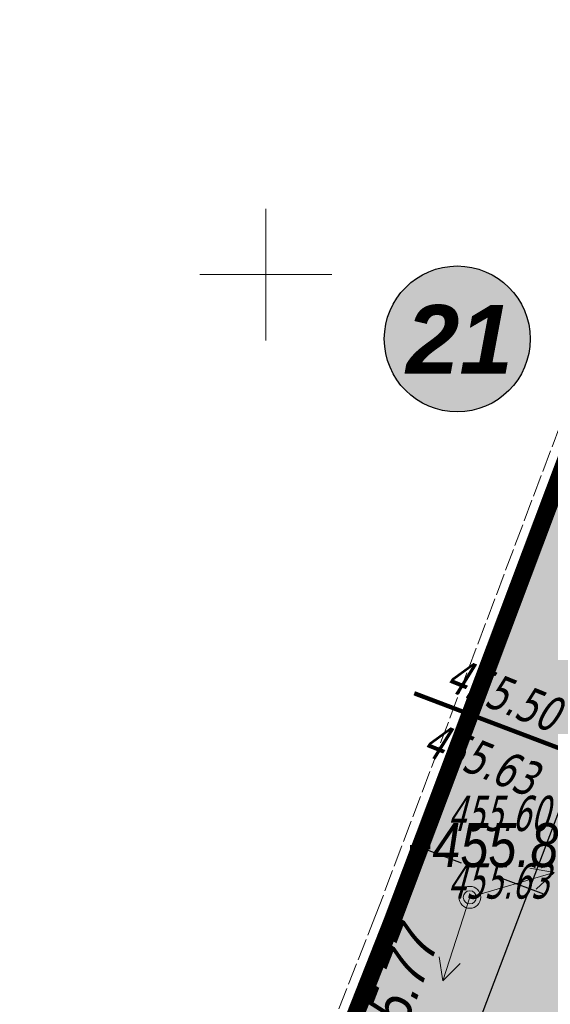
# Model space of a CAD drawing. Extents: x 339261 to 398512, y 4142390 to 4214102.
# Tile 7 of 20: x 398244 to 398256, y 4213983 to 4214006. Entities that reach past the tile are written whole.
import ezdxf
from ezdxf.enums import TextEntityAlignment as Align

# ---------------------------------------------------------------- set-up
doc = ezdxf.new("R2010")
doc.units = 0
doc.header["$LTSCALE"] = 0.5
doc.header["$MEASUREMENT"] = 0
for name, pattern in [('Fence_Stone_Contour_Mr1m_m1', [1, 1, 0]), ('STRIH', [2, 1, -1]), ('ГОСТ 2.303 6', [12, 8, -1.5, 1, -1.5])]:
    doc.linetypes.add(name, pattern=pattern)
doc.layers.add('.', color=7, linetype='Continuous', lineweight=15)
doc.layers.add('Yozuvlar', color=250, linetype='Continuous', lineweight=18)
for name, color, linetype in [('Bino', 7, 'Continuous'), ('TREE', 74, 'Continuous'), ('V_Поверхность2_OPOR-PNT', 7, 'Continuous')]:
    doc.layers.add(name, color=color, linetype=linetype)
doc.layers.add('COMMN_OBJCT_#####_B', color=7, linetype='Continuous', lineweight=15, true_color=0x000000)
for name, color, linetype, true_color in [('COMMN_OBJCT_ELCTR_B', 7, 'Continuous', 0x000000), ('FENCE_GRDRL_#####_L', 7, 'Continuous', 0x000000), ('GEODS_POINT_GRID#_B', 7, 'Continuous', 0x000000), ('RELEF_POINT_PICKT_B', 7, 'Continuous', 0x000000), ('RELEF_POINT_PICKT_T', 7, 'Continuous', 0x000000)]:
    doc.layers.add(name, color=color, linetype=linetype, true_color=true_color)
doc.styles.add('Arial', font='tahoma.ttf', dxfattribs={"width": 0.8})
doc.styles.add('Д-431 (Arial Narrow К)', font='ARIALNI.TTF', dxfattribs={"height": 1})
doc.linetypes.add('Fence_Stone_Mr1m_08_m1', pattern='A,8,[1,Topography.shx,S=0.8,R=90,X=0,Y=0],0', length=8)

# ---------------------------------------------------------------- blocks, each defined once
blk = doc.blocks.new('CommnctnPoleTcircle_m1')
at = {"layer": 'COMMN_OBJCT_#####_B', "lineweight": 13, "true_color": 0xfffffe}
h = blk.add_hatch(color=7, dxfattribs=at)
edge = h.paths.add_edge_path()
edge.add_arc((1e-16, -2e-16), 0.4999999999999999, 0, 360)
at = {"layer": 'COMMN_OBJCT_#####_B', "color": 18, "lineweight": 9, "true_color": 0x000000}
blk.add_circle((0, 0), 0.5, dxfattribs=at)
blk = doc.blocks.new('ElectricLowVLP_m1')
at = {"layer": 'COMMN_OBJCT_ELCTR_B', "color": 18, "linetype": 'Continuous', "lineweight": 20, "true_color": 0x000000}
for p, q in [((4, 0), (3, 0.5)), ((0, 0), (4, 0)), ((4, 0), (3, -0.5))]:
    blk.add_line(p, q, dxfattribs=at)
blk = doc.blocks.new('CrossCoord_m1')
at = {"layer": 'GEODS_POINT_GRID#_B', "color": 3, "lineweight": 20, "true_color": 0x00ff00, "flags": 128}
for points in [[(0, 3), (0, -3)], [(-3, 0), (3, 0)]]:
    blk.add_lwpolyline(points, dxfattribs=at)
blk = doc.blocks.new('PointHight_m1')
at = {"layer": 'RELEF_POINT_PICKT_B', "linetype": 'Continuous', "lineweight": 15, "true_color": 0x000000}
h = blk.add_hatch(color=18, dxfattribs=at)
edge = h.paths.add_edge_path()
edge.add_arc((8.94147e-11, 2.024967e-10), 0.3, 0, 360)
at = {"layer": 'RELEF_POINT_PICKT_B', "color": 18, "linetype": 'Continuous', "lineweight": 15, "true_color": 0x000000}
blk.add_circle((8.94147e-11, 2.024967e-10), 0.3, dxfattribs=at)
blk.add_point((8.94147e-11, 2.024967e-10), dxfattribs=at)
blk = doc.blocks.new('wdqwqwwq')
at = {"layer": 'FENCE_GRDRL_#####_L', "color": 18, "linetype": 'Fence_Stone_Contour_Mr1m_m1', "lineweight": 13, "true_color": 0x000000, "elevation": 457.466}
blk.add_lwpolyline([(398248.7979022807, 4213976.036775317), (398252.4967433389, 4213985.413835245), (398267.0958386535, 4214024.208290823)], dxfattribs=at)
at = {"layer": 'FENCE_GRDRL_#####_L', "color": 18, "linetype": 'Fence_Stone_Mr1m_08_m1', "lineweight": 13, "true_color": 0x000000, "elevation": 457.466}
blk.add_lwpolyline([(398249.17, 4213975.889998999), (398252.87, 4213985.269997), (398267.4772033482, 4214024.081509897)], dxfattribs=at)
at = {"layer": 'COMMN_OBJCT_#####_B', "color": 18, "true_color": 0x000000, "xscale": 0.5, "yscale": 0.5, "zscale": 0.5}
blk.add_blockref('CommnctnPoleTcircle_m1', (398254.64, 4213985.830002), dxfattribs=at)
at = {"layer": 'COMMN_OBJCT_ELCTR_B', "color": 18, "true_color": 0x000000, "xscale": 0.5, "yscale": 0.5, "zscale": 0.5}
for rotation in [16.5043525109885, 252.1357586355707]:
    blk.add_blockref('ElectricLowVLP_m1', (398254.64, 4213985.830002), dxfattribs=dict(at, rotation=rotation))
at = {"layer": 'GEODS_POINT_GRID#_B', "color": 3, "true_color": 0x00ff00, "xscale": 0.5, "yscale": 0.5, "zscale": 0.5}
blk.add_blockref('CrossCoord_m1', (398250, 4214000), dxfattribs=at)
at = {"layer": 'RELEF_POINT_PICKT_B', "color": 18, "true_color": 0x000000, "xscale": 0.5, "yscale": 0.5, "zscale": 0.5}
for p in [(398254.64, 4213985.830002, 455.8019999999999), (398252.8700000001, 4213985.269996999, 455.7699999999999)]:
    blk.add_blockref('PointHight_m1', p, dxfattribs=at)
at = {"layer": 'RELEF_POINT_PICKT_T', "color": 18, "true_color": 0x000000, "style": 'Д-431 (Arial Narrow К)'}
blk.add_text('455.80', height=1, dxfattribs=at).set_placement((398253.7894949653, 4213987.019369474, 455.8019999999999), align=Align.MIDDLE_LEFT)
blk.add_text('455.77', height=1, rotation=68.91386268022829, dxfattribs=at).set_placement((398252.2626727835, 4213981.859226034, 455.7699999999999), align=Align.MIDDLE_LEFT)
blk = doc.blocks.new('ЦЕППП3П')
at = {"layer": '.', "linetype": 'ByBlock', "lineweight": 30, "true_color": 0xffffff}
h = blk.add_hatch(color=7, dxfattribs=at)
h.dxf.hatch_style = 1
edge = h.paths.add_edge_path()
edge.add_arc((45296.4496340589, 54957.09264077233), 1.274023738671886, 0, 360)
at = {"color": 0, "linetype": 'ByBlock', "lineweight": 25}
blk.add_circle((45296.4496340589, 54957.09264077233), 1.274023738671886, dxfattribs=at)

msp = doc.modelspace()

# ---------------------------------------------------------------- hatches: boundary and pattern name
at = {"layer": 'Bino', "lineweight": 15, "ltscale": 0.1}
h = msp.add_hatch(color=254, dxfattribs=at)
h.dxf.hatch_style = 1
h.paths.add_polyline_path([(398233.3418769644, 4213931.64370058), (398271.65, 4213917.379997), (398291.7939270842, 4213909.099306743), (398303.2422295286, 4213940.202578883), (398309.986167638, 4213937.70971789), (398310.86, 4213940.190001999), (398308.0969150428, 4213941.312188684), (398323.5164050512, 4213978.502453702), (398345.4245986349, 4213969.254322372), (398358.0673947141, 4213996.879560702), (398377.2478456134, 4213987.182764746), (398382.6619580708, 4213997.891984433), (398269.8519859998, 4214054.923765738), (398264.4378735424, 4214044.214546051), (398272.9500000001, 4214039.910004), (398267.4900000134, 4214024.120003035), (398249.1699997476, 4213975.88999836), (398241.7099997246, 4213955.81999926), (398239.5553482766, 4213948.879702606)])
at = {"layer": 'TREE', "lineweight": 0}
h = msp.add_hatch(dxfattribs=at)
h.set_pattern_fill('CROSS', color=256, scale=1.2, angle=12.94967521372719)
h.set_pattern_definition([(12.94967521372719, (0, 0), (0.225141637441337, 0.3595987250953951), [0.15, -0.4499999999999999]), (102.9496752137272, (0.08989968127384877, -0.05628540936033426), (-0.359598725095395, 0.225141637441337), [0.15, -0.4499999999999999])])
edge = h.paths.add_edge_path()
edge.add_line((398280.1392132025, 4214036.275552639), (398277.3450841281, 4214028.910737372))
edge.add_arc((398275.4751377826, 4214029.620174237), 2.000000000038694, 249.2238112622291, 339.2238112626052, ccw=False)
edge.add_line((398274.7657009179, 4214027.750227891), (398273.0501396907, 4214028.401092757))
edge.add_line((398273.0501396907, 4214028.401092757), (398260.6420888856, 4213995.695731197))
edge.add_line((398260.6420888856, 4213995.695731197), (398263.5297428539, 4213994.600187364))
edge.add_arc((398262.8203059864, 4213992.73024102), 1.999999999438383, -20.776188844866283, 69.22381116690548, ccw=False)
edge.add_line((398264.6902523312, 4213992.020804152), (398242.7330388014, 4213934.14558921))
edge.add_line((398242.7330388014, 4213934.14558921), (398293.8716528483, 4213914.744167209))
edge.add_line((398293.8716528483, 4213914.744167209), (398291.7939270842, 4213909.099306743))
edge.add_line((398291.7939270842, 4213909.099306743), (398271.6604603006, 4213917.40535228))
edge.add_line((398271.6604603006, 4213917.40535228), (398233.3418769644, 4213931.64370058))
edge.add_line((398233.3418769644, 4213931.64370058), (398239.5553482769, 4213948.879702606))
edge.add_line((398239.5553482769, 4213948.879702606), (398241.7100000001, 4213955.820000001))
edge.add_line((398241.7100000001, 4213955.820000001), (398249.2250411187, 4213976.029535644))
edge.add_line((398249.2250411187, 4213976.029535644), (398267.4900000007, 4214024.120003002))
edge.add_line((398267.4900000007, 4214024.120003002), (398272.9500000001, 4214039.910004))
edge.add_line((398272.9500000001, 4214039.910004), (398280.1392132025, 4214036.275552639))
h.paths.add_polyline_path([(398241.8373765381, 4213931.784786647), (398242.7330388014, 4213934.14558921), (398246.1693559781, 4213932.841888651), (398245.2736937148, 4213930.481086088)], flags=16)
h.paths.add_polyline_path([(398257.9193903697, 4213974.174045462), (398264.690252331, 4213992.020804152), (398260.6698677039, 4213993.546093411), (398259.1446236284, 4213989.525827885), (398257.5551692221, 4213990.128849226), (398252.4063211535, 4213976.557423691)], flags=17)
h.paths.add_polyline_path([(398274.2780585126, 4214036.98576099), (398277.9244538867, 4214035.602359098), (398276.5410519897, 4214031.95596373), (398272.8946566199, 4214033.33936562)], flags=16)

# ---------------------------------------------------------------- linework, layer by layer
at = {"linetype": 'Continuous'}
msp.add_lwpolyline([(398233.3418769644, 4213931.64370058), (398271.65, 4213917.379997), (398291.7939270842, 4213909.099306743), (398303.2422295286, 4213940.202578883), (398309.986167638, 4213937.70971789), (398310.86, 4213940.190001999), (398308.0969150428, 4213941.312188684), (398323.5164050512, 4213978.502453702), (398345.4245986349, 4213969.254322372), (398358.0673947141, 4213996.879560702), (398377.2478456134, 4213987.182764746), (398382.6619580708, 4213997.891984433), (398269.8519859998, 4214054.923765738), (398264.4378735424, 4214044.214546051), (398272.9500000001, 4214039.910004), (398267.4900000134, 4214024.120003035), (398249.1699997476, 4213975.88999836), (398241.7099997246, 4213955.81999926), (398239.5553482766, 4213948.879702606)], close=True, dxfattribs=at)

# ---------------------------------------------------------------- next in the draw order: block references
msp.add_blockref('wdqwqwwq', (0, 0), dxfattribs=at)

# ---------------------------------------------------------------- next in the draw order: hatches: boundary and pattern name
at = {"layer": '.', "linetype": 'Continuous', "lineweight": 35, "true_color": 0xffffff}
h = msp.add_hatch(color=7, dxfattribs=at)
h.dxf.hatch_style = 1
h.paths.add_polyline_path([(398214.8889131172, 4214067.263912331), (398511.8889131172, 4214067.263912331), (398511.8889131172, 4213857.263912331), (398214.8889131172, 4213857.263912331)])
h.paths.add_polyline_path([(398224.8889131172, 4214064.763912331), (398509.3889131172, 4214064.763912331), (398509.3889131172, 4213859.763912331), (398224.8889131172, 4213859.763912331)], flags=16)

# ---------------------------------------------------------------- next in the draw order: linework, layer by layer
at = {"linetype": 'Continuous'}
msp.add_lwpolyline([(398280.1392132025, 4214036.275552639), (398277.3450841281, 4214028.910737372, -0.4142135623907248), (398274.7657009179, 4214027.750227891), (398273.0501396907, 4214028.401092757), (398260.6420888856, 4213995.695731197), (398263.5297428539, 4213994.600187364, -0.4142135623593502), (398264.6902523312, 4213992.020804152), (398242.7330388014, 4213934.14558921), (398293.8716528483, 4213914.744167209), (398291.7939270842, 4213909.099306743), (398271.6604603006, 4213917.40535228), (398233.3418769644, 4213931.64370058), (398239.5553482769, 4213948.879702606), (398241.7100000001, 4213955.820000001), (398249.2250411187, 4213976.029535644), (398267.4900000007, 4214024.120003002), (398272.9500000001, 4214039.910004)], format="xyb", close=True, dxfattribs=at)
at = {"color": 2, "linetype": 'STRIH', "lineweight": 30, "ltscale": 2, "elevation": 455.3879985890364}
msp.add_lwpolyline([(398253.5103139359, 4213986.971515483), (398300.685846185, 4213969.073642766, 0.4141370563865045), (398303.2647409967, 4213970.23433748), (398310.6707613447, 4213989.75525797), (398326.3403520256, 4213983.810389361, 0.4142135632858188), (398328.9197352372, 4213984.970898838), (398337.4014470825, 4214007.327146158), (398272.9499926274, 4214039.910007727), (398267.4772033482, 4214024.081509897)], format="xyb", close=True, dxfattribs=at)
at = {"linetype": 'Continuous'}
msp.add_lwpolyline([(398257.9193903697, 4213974.174045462), (398264.690252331, 4213992.020804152), (398260.6698677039, 4213993.546093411), (398259.1446236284, 4213989.525827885), (398257.5551692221, 4213990.128849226), (398252.4063211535, 4213976.557423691)], close=True, dxfattribs=at)
at = {"color": 1, "const_width": 0.09999999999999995}
msp.add_lwpolyline([(398257.4259419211, 4213986.969092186), (398256.8313066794, 4213989.162679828), (398253.3759210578, 4213990.473614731)], dxfattribs=at)
at = {"layer": 'V_Поверхность2_OPOR-PNT', "color": 5, "linetype": 'ByBlock', "lineweight": 30, "const_width": 0.09230769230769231, "elevation": 455.3879985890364}
for points in [[(398253.5103139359, 4213986.740746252), (398253.5103139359, 4213987.202284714)], [(398253.2795447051, 4213986.971515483), (398253.7410831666, 4213986.971515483)]]:
    msp.add_lwpolyline(points, dxfattribs=at)
at = {"layer": 'Yozuvlar', "color": 6, "linetype": 'ГОСТ 2.303 6', "lineweight": 25, "ltscale": 0.5, "const_width": 0.4}
msp.add_lwpolyline([(398233.3418769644, 4213931.64370058), (398271.6500000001, 4213917.389998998), (398291.7939270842, 4213909.099306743), (398303.2637495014, 4213940.261045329), (398309.986167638, 4213937.70971789), (398310.9202586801, 4213940.17092709), (398308.0969150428, 4213941.312188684), (398311.73, 4213950.300002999), (398314.4099999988, 4213956.929999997), (398323.5164050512, 4213978.502453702), (398323.8849168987, 4213978.346893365), (398345.424598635, 4213969.254322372), (398347.9782160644, 4213975.318242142), (398358.0673811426, 4213996.879567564), (398272.9500000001, 4214039.910004), (398268.7300000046, 4214027.849998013), (398267.4900000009, 4214024.120003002), (398252.8700000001, 4213985.269996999), (398249.17, 4213975.889998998), (398241.71, 4213955.820000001), (398239.5084487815, 4213948.74960467)], close=True, dxfattribs=at)

# ---------------------------------------------------------------- next in the draw order: block references
at = {"xscale": 1.302954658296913, "yscale": 1.302954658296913, "zscale": 1.302954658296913}
msp.add_blockref('ЦЕППП3П', (339235.1340826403, 4142391.936170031), dxfattribs=at)

# ---------------------------------------------------------------- next in the draw order: texts
at = {"color": 1, "linetype": 'ByBlock', "lineweight": 30, "insert": (398252.6645122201, 4213999.307196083), "char_height": 1.563545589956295, "width": 3.245198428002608, "attachment_point": 1}
msp.add_mtext('\\pi0.52353;{\\fArial|b1|i1|c0|p34;21}', dxfattribs=at)
at = {"layer": 'V_Поверхность2_OPOR-PNT', "color": 5, "linetype": 'ByBlock', "lineweight": 30, "style": 'Arial', "oblique": 10, "width": 0.8}
msp.add_text('455.50', height=0.8070034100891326, rotation=338.0039200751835, dxfattribs=at).set_placement((398254.0380417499, 4213990.568105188, -549.586))
at = {"layer": 'V_Поверхность2_OPOR-PNT', "color": 7, "linetype": 'ByBlock', "lineweight": 30, "style": 'Arial', "oblique": 10, "width": 0.8}
msp.add_text('455.63', height=0.8070034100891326, rotation=338.0039200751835, dxfattribs=at).set_placement((398253.5204738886, 4213989.103411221, -549.586))
at = {"layer": 'V_Поверхность2_OPOR-PNT', "color": 1, "linetype": 'ByBlock', "lineweight": 30, "style": 'Arial', "oblique": 14.99430549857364, "width": 0.7}
msp.add_text('455.60', height=0.8, dxfattribs=at).set_placement((398254.1256985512, 4213987.340746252, 455.3879985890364))
at = {"layer": 'V_Поверхность2_OPOR-PNT', "color": 7, "linetype": 'ByBlock', "lineweight": 30, "style": 'Arial', "oblique": 14.99430549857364, "width": 0.7}
msp.add_text('455.63', height=0.8, dxfattribs=at).set_placement((398254.1256985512, 4213985.802284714, 455.3879985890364))

doc.saveas('drawing.dxf')
